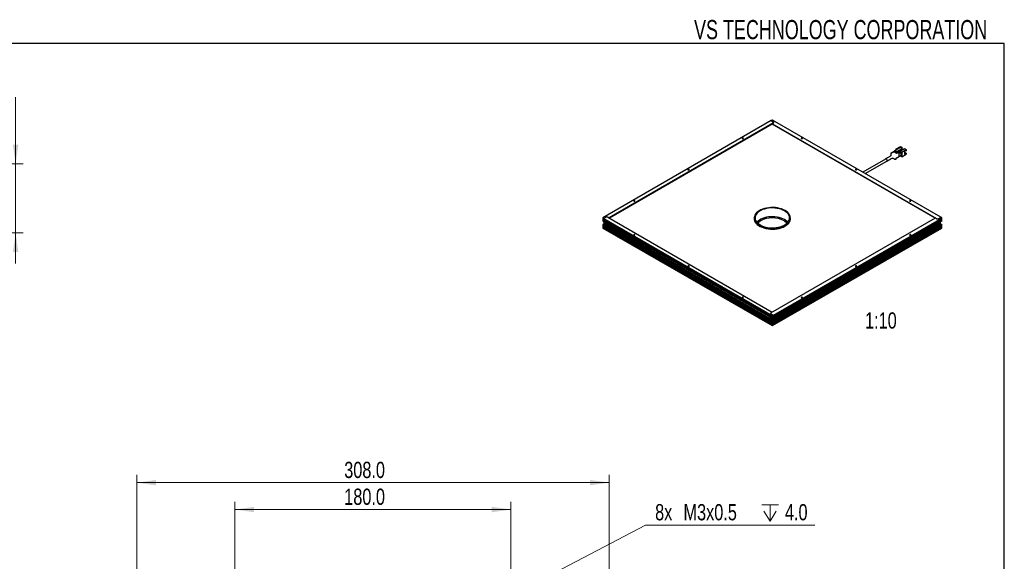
# Model space of a CAD drawing. Header units: millimetres. Extents: x 6 to 294, y 6 to 202.
# Tile 7 of 7: x 163 to 291, y 131 to 202. Entities that reach past the tile are written whole.
import ezdxf

# ---------------------------------------------------------------- set-up
doc = ezdxf.new("R2010")
doc.units = ezdxf.units.MM
doc.styles.add('SLDTEXTSTYLE0', font='TXT', dxfattribs={"width": 0.75})
doc.styles.add('SLDTEXTSTYLE2', font='TXT', dxfattribs={"width": 0.7})
doc.dimstyles.new('SLDDIMSTYLE0', dxfattribs={"dimtxt": 2.116667, "dimasz": 2.5, "dimexe": 0, "dimexo": 0.0625, "dimgap": 0.529167, "dimtad": 1, "dimdec": 1, "dimlfac": 5, "dimrnd": 1e-09, "dimzin": 4, "dimdsep": 46, "dimtxsty": 'SLDTEXTSTYLE0', "dimsah": 1, "dimcen": 0.09, "dimadec": 0, "dimazin": 1, "dimtfac": 1, "dimtdec": 1, "dimtofl": 0, "dimtmove": 0, "dimatfit": 3, "dimfxl": 1, "dimfrac": 2, "dimtolj": 1, "dimtzin": 12, "dimarcsym": 0})
doc.dimstyles.new('SLDDIMSTYLE4', dxfattribs={"dimtxt": 2.116667, "dimasz": 2.5, "dimexe": 0, "dimexo": 0.0625, "dimgap": 0.529167, "dimtad": 0, "dimtih": 1, "dimtoh": 1, "dimdec": 1, "dimlfac": 5, "dimrnd": 1e-09, "dimzin": 12, "dimdsep": 46, "dimtxsty": 'SLDTEXTSTYLE0', "dimblk1": 'NONE', "dimsah": 1, "dimcen": 0, "dimadec": 0, "dimazin": 3, "dimtfac": 1, "dimtdec": 1, "dimtmove": 0, "dimatfit": 3, "dimldrblk": 'NONE', "dimfxl": 1, "dimfrac": 2, "dimtolj": 1, "dimtzin": 12, "dimarcsym": 0})
doc.dimstyles.new('SLDDIMSTYLE6', dxfattribs={"dimtxt": 2.116667, "dimasz": 2.5, "dimexe": 0, "dimexo": 0.0625, "dimgap": 0.529167, "dimtad": 1, "dimdec": 1, "dimlfac": 0.5, "dimrnd": 1e-09, "dimzin": 12, "dimdsep": 46, "dimtxsty": 'SLDTEXTSTYLE0', "dimsah": 1, "dimcen": 0.09, "dimadec": 0, "dimazin": 3, "dimtfac": 1, "dimtdec": 1, "dimtmove": 0, "dimatfit": 0, "dimfxl": 1, "dimfrac": 2, "dimtolj": 1, "dimtzin": 12, "dimarcsym": 0})

# ---------------------------------------------------------------- blocks, each defined once
blk = doc.blocks.new('_D_6')
at = {"color": 7, "linetype": 'Continuous', "lineweight": 18}
for p, q in [((190.8, 128.84), (190.8, 139.22)), ((226.8, 128.84), (226.8, 139.22)), ((190.8, 138.22), (226.8, 138.22))]:
    blk.add_line(p, q, dxfattribs=at)
for points in [[(190.8, 138.22), (193.3, 137.87), (193.3, 138.57)], [(226.8, 138.22), (224.3, 138.57), (224.3, 137.87)]]:
    blk.add_solid(points, dxfattribs=at)
at = {"color": 7, "linetype": 'Continuous', "lineweight": 18, "insert": (205.05, 140.95), "char_height": 2.117, "attachment_point": 1, "style": 'SLDTEXTSTYLE0'}
blk.add_mtext('180.0', dxfattribs=at)
blk = doc.blocks.new('_D_8')
at = {"color": 7, "linetype": 'Continuous', "lineweight": 18}
for p, q in [((178, 116.04), (178, 142.73)), ((239.6, 116.04), (239.6, 142.73)), ((178, 141.73), (239.6, 141.73))]:
    blk.add_line(p, q, dxfattribs=at)
for points in [[(178, 141.73), (180.5, 141.38), (180.5, 142.08)], [(239.6, 141.73), (237.1, 142.08), (237.1, 141.38)]]:
    blk.add_solid(points, dxfattribs=at)
at = {"color": 7, "linetype": 'Continuous', "lineweight": 18, "insert": (205.05, 144.45), "char_height": 2.117, "attachment_point": 1, "style": 'SLDTEXTSTYLE0'}
blk.add_mtext('308.0', dxfattribs=at)
blk = doc.blocks.new('SW_SYMBOL_HOLE_DEPTH')
at = {"color": 0, "linetype": 'Continuous', "lineweight": 18}
for p, q in [((0, 875), (800, 875)), ((100, 555), (400, 75)), ((400, 875), (400, 75)), ((700, 555), (400, 75))]:
    blk.add_line(p, q, dxfattribs=at)
blk = doc.blocks.new('_D_10')
at = {"color": 7, "linetype": 'Continuous', "lineweight": 18}
for p, q in [((227.06, 127.15), (244.35, 136.2)), ((244.35, 136.2), (266.44, 136.2)), ((226.53, 126.87), (227.06, 127.15))]:
    blk.add_line(p, q, dxfattribs=at)
blk.add_solid([(227.06, 127.15), (229.44, 128), (229.11, 128.62)], dxfattribs=at)
at = {"color": 7, "linetype": 'Continuous', "lineweight": 18, "xscale": 0.0027037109, "yscale": 0.0027037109, "zscale": 0.0027037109}
blk.add_blockref('SW_SYMBOL_HOLE_DEPTH', (259.51, 136.49), dxfattribs=at)
at = {"color": 7, "linetype": 'Continuous', "lineweight": 18, "char_height": 2.117, "attachment_point": 1, "style": 'SLDTEXTSTYLE0'}
for s, insert in [('8x', (245.6, 138.93)), ('M3x0.5', (249.3, 138.93)), ('4.0', (262.53, 138.93))]:
    blk.add_mtext(s, dxfattribs=dict(at, insert=insert))
blk = doc.blocks.new('_NONE')
blk = doc.blocks.new('_D_14')
at = {"color": 7, "linetype": 'Continuous', "lineweight": 18}
for p, q in [((162.19, 183.32), (162.19, 192.04)), ((132.74, 183.32), (163.19, 183.32)), ((162.19, 183.32), (162.19, 174.32)), ((148.04, 174.32), (163.19, 174.32)), ((162.19, 174.32), (162.19, 170.32))]:
    blk.add_line(p, q, dxfattribs=at)
for points in [[(162.19, 183.32), (162.54, 185.82), (161.84, 185.82)], [(162.19, 174.32), (161.84, 171.82), (162.54, 171.82)]]:
    blk.add_solid(points, dxfattribs=at)
at = {"color": 7, "linetype": 'Continuous', "lineweight": 18, "insert": (159.46, 188.14), "char_height": 2.117, "attachment_point": 1, "rotation": 90, "style": 'SLDTEXTSTYLE0'}
blk.add_mtext('4.5', dxfattribs=at)

msp = doc.modelspace()

# ---------------------------------------------------------------- linework, layer by layer
at = {"color": 7, "linetype": 'Continuous', "lineweight": 25}
for p, q in [((291.144, 199.039), (5.901, 199.039)), ((291.144, 6.453), (291.144, 199.039)), ((260.741, 188.973), (238.786, 176.299)), ((260.847, 189.034), (260.741, 188.973)), ((260.741, 188.973), (261.06, 188.79)), ((260.918, 189.034), (260.847, 189.034)), ((282.874, 176.36), (260.918, 189.034)), ((261.06, 188.667), (239.599, 176.278)), ((260.883, 188.5), (239.655, 176.245)), ((260.883, 188.565), (261.06, 188.667)), ((282.343, 176.176), (260.883, 188.565)), ((260.883, 188.5), (260.883, 188.565)), ((282.11, 176.245), (260.883, 188.5)), ((276.397, 184.724), (276.807, 184.961)), ((276.807, 185.059), (276.864, 185.091)), ((276.807, 185.059), (277.09, 184.895)), ((276.807, 185.059), (276.807, 184.895)), ((276.864, 185.091), (277.147, 184.928)), ((277.599, 185.451), (276.92, 185.059)), ((277.03, 185.289), (277.596, 185.616)), ((277.03, 185.122), (277.03, 185.289)), ((277.03, 185.289), (277.175, 185.206)), ((277.132, 184.936), (277.811, 185.328)), ((277.147, 184.904), (277.811, 185.287)), ((277.847, 185.267), (277.147, 184.863)), ((277.507, 185.014), (277.847, 185.21)), ((277.507, 184.875), (277.507, 185.014)), ((277.507, 184.997), (277.543, 184.977)), ((277.513, 184.994), (277.68, 185.091)), ((277.543, 184.993), (278.108, 185.32)), ((277.543, 184.993), (277.772, 184.861)), ((277.543, 184.993), (277.543, 184.895)), ((277.596, 185.616), (277.825, 185.483)), ((277.811, 185.328), (277.599, 185.451)), ((277.649, 185.079), (277.634, 185.087)), ((277.649, 185.079), (277.691, 185.104)), ((277.649, 185.095), (277.649, 185.079)), ((277.675, 185.094), (277.68, 185.091)), ((277.68, 185.073), (277.68, 185.091)), ((277.825, 185.483), (277.684, 185.402)), ((277.691, 185.104), (277.705, 185.128)), ((277.769, 185.353), (277.825, 185.385)), ((277.772, 184.861), (278.338, 185.187)), ((277.811, 185.287), (277.811, 185.328)), ((277.847, 185.267), (277.811, 185.287)), ((277.825, 185.385), (277.825, 185.483)), ((277.847, 185.21), (277.847, 185.267)), ((278.108, 185.32), (278.338, 185.187)), ((278.338, 185.05), (278.14, 184.936)), ((278.14, 184.936), (278.14, 184.597)), ((278.338, 185.187), (278.338, 185.05)), ((275.661, 183.962), (272.683, 182.243)), ((272.983, 182.07), (275.811, 183.702)), ((276.807, 184.895), (277.09, 184.732)), ((277.033, 184.071), (277.684, 184.446)), ((277.033, 183.989), (277.033, 184.071)), ((277.147, 184.928), (277.09, 184.895)), ((277.09, 184.732), (277.422, 184.924)), ((277.09, 184.895), (277.09, 184.732)), ((277.147, 184.863), (277.147, 184.928)), ((277.412, 184.697), (277.221, 184.808)), ((277.338, 184.875), (277.422, 184.826)), ((277.338, 184.875), (277.338, 184.875)), ((277.422, 184.924), (277.422, 184.826)), ((277.422, 184.826), (277.507, 184.875)), ((277.684, 184.814), (277.437, 184.671)), ((277.447, 184.318), (277.447, 184.636)), ((277.543, 184.895), (277.684, 184.814)), ((277.772, 184.248), (277.557, 184.373)), ((277.684, 184.446), (277.684, 184.814)), ((277.772, 184.861), (277.772, 184.248)), ((277.772, 184.248), (278.338, 184.575)), ((278.14, 184.787), (278.22, 184.741)), ((278.253, 184.761), (278.14, 184.695)), ((278.14, 184.597), (278.338, 184.712)), ((278.338, 184.712), (278.253, 184.761)), ((278.338, 184.712), (278.338, 184.575)), ((238.786, 176.299), (238.786, 176.258)), ((238.786, 176.258), (238.892, 176.196)), ((238.786, 176.258), (238.786, 176.135)), ((238.786, 176.135), (238.786, 175.972)), ((238.786, 175.972), (238.786, 175.849)), ((238.892, 176.196), (239.21, 176.38)), ((238.892, 176.196), (260.847, 163.522)), ((238.892, 176.115), (238.892, 176.196)), ((238.892, 175.788), (238.892, 176.196)), ((260.659, 163.549), (238.892, 176.115)), ((238.892, 176.033), (260.612, 163.494)), ((238.892, 175.952), (238.892, 176.033)), ((260.612, 163.413), (238.892, 175.952)), ((239.422, 176.38), (260.883, 163.991)), ((239.599, 176.278), (239.422, 176.38)), ((258.533, 176.278), (258.533, 175.985)), ((260.706, 163.889), (282.167, 176.278)), ((261.024, 163.583), (282.98, 176.258)), ((282.791, 176.067), (261.024, 163.501)), ((261.024, 163.42), (282.744, 175.958)), ((263.233, 175.985), (263.233, 176.278)), ((263.249, 176.063), (263.233, 176.142)), ((282.167, 176.278), (282.343, 176.176)), ((282.556, 176.176), (282.874, 176.36)), ((282.743, 175.952), (282.754, 175.946)), ((282.754, 175.98), (282.754, 175.939)), ((282.853, 176.005), (282.803, 175.976)), ((282.803, 175.976), (282.803, 175.927)), ((282.803, 175.927), (282.853, 175.956)), ((282.824, 176.103), (282.812, 176.094)), ((282.86, 176.123), (282.824, 176.103)), ((282.836, 175.995), (282.853, 175.956)), ((282.854, 176.119), (282.843, 176.126)), ((282.844, 175.977), (282.844, 176)), ((282.895, 176.086), (282.853, 176.062)), ((282.853, 176.062), (282.853, 176.005)), ((282.853, 176.023), (282.895, 176.029)), ((282.853, 176.015), (282.872, 176.026)), ((282.853, 176.005), (282.895, 175.98)), ((282.853, 175.956), (282.853, 175.898)), ((282.853, 175.947), (282.895, 175.923)), ((282.98, 176.299), (282.874, 176.36)), ((282.895, 176.029), (282.895, 176.086)), ((282.945, 176.058), (282.895, 176.029)), ((282.895, 175.98), (282.945, 176.009)), ((282.895, 175.923), (282.895, 175.98)), ((282.902, 176.033), (282.945, 176.009)), ((282.949, 176.122), (282.935, 176.13)), ((282.945, 176.009), (282.945, 176.058)), ((282.947, 176.117), (282.98, 176.11)), ((282.98, 176.176), (282.956, 176.162)), ((282.98, 176.258), (282.98, 176.299)), ((282.98, 176.176), (282.98, 176.258)), ((282.98, 176.11), (282.98, 176.176)), ((282.98, 175.931), (282.98, 176.013)), ((238.892, 175.788), (238.786, 175.849)), ((239.033, 175.543), (238.786, 175.4)), ((238.786, 175.4), (238.786, 175.36)), ((238.892, 175.298), (238.786, 175.36)), ((238.786, 175.36), (238.786, 175.237)), ((238.786, 175.237), (238.786, 175.115)), ((238.786, 175.115), (260.847, 162.379)), ((238.786, 175.115), (238.786, 174.951)), ((238.786, 175.115), (238.892, 175.053)), ((238.786, 174.951), (260.847, 162.215)), ((238.892, 175.678), (238.892, 175.87)), ((238.892, 175.87), (260.659, 163.304)), ((238.892, 175.678), (260.529, 163.187)), ((238.962, 175.449), (238.892, 175.409)), ((238.892, 175.217), (238.892, 175.409)), ((238.892, 175.409), (260.529, 162.917)), ((238.892, 175.053), (238.892, 175.298)), ((260.847, 162.542), (238.892, 175.217)), ((238.892, 175.135), (260.847, 162.46)), ((238.892, 175.119), (238.892, 175.135)), ((238.892, 175.119), (238.948, 175.021)), ((238.92, 175.07), (238.892, 175.053)), ((238.948, 175.021), (260.847, 162.379)), ((238.962, 175.449), (260.6, 162.958)), ((239.051, 175.398), (239.175, 175.47)), ((239.135, 175.528), (239.14, 175.535)), ((239.143, 175.533), (239.135, 175.528)), ((239.175, 175.505), (239.135, 175.528)), ((239.175, 175.515), (239.175, 175.47)), ((239.175, 175.47), (260.662, 163.065)), ((260.741, 162.856), (282.308, 175.306)), ((260.918, 162.379), (282.98, 175.115)), ((260.918, 162.215), (282.98, 174.951)), ((260.954, 162.836), (282.591, 175.327)), ((282.744, 175.877), (261.024, 163.338)), ((261.024, 163.256), (282.791, 175.822)), ((261.024, 163.064), (282.662, 175.556)), ((261.024, 162.795), (282.662, 175.286)), ((282.98, 175.278), (261.024, 162.603)), ((261.024, 162.521), (282.98, 175.196)), ((261.081, 162.472), (282.98, 175.115)), ((282.308, 175.306), (282.308, 175.351)), ((282.308, 175.306), (282.343, 175.286)), ((282.556, 175.388), (282.556, 175.494)), ((282.591, 175.409), (282.556, 175.429)), ((282.556, 175.388), (282.591, 175.409)), ((282.591, 175.409), (282.591, 175.327)), ((282.662, 175.286), (282.591, 175.327)), ((282.803, 175.429), (282.609, 175.317)), ((282.616, 175.313), (282.874, 175.462)), ((282.803, 175.429), (282.623, 175.533)), ((282.662, 175.584), (282.662, 175.556)), ((282.662, 175.286), (282.662, 175.257)), ((282.803, 175.531), (282.665, 175.611)), ((282.874, 175.572), (282.696, 175.674)), ((282.98, 175.849), (282.732, 175.707)), ((282.732, 175.217), (282.98, 175.36)), ((282.785, 175.871), (282.799, 175.862)), ((282.803, 175.531), (282.874, 175.572)), ((282.803, 175.531), (282.803, 175.429)), ((282.853, 175.898), (282.895, 175.923)), ((282.874, 175.462), (282.874, 175.572)), ((282.874, 175.462), (282.98, 175.4)), ((282.926, 175.917), (282.956, 175.917)), ((282.956, 175.917), (282.98, 175.931)), ((282.98, 175.849), (282.98, 175.931)), ((282.98, 175.36), (282.98, 175.4)), ((282.98, 175.278), (282.98, 175.36)), ((282.98, 175.196), (282.98, 175.278)), ((282.98, 175.115), (282.98, 175.196)), ((282.98, 174.951), (282.98, 175.115)), ((260.6, 163.256), (260.529, 163.216)), ((260.6, 163.228), (260.529, 163.187)), ((260.529, 163.216), (260.529, 163.187)), ((260.579, 163.215), (260.662, 163.167)), ((260.847, 163.113), (260.6, 163.256)), ((260.6, 163.228), (260.6, 163.256)), ((260.6, 163.244), (260.662, 163.208)), ((260.662, 163.22), (260.662, 162.938)), ((260.681, 163.517), (260.666, 163.509)), ((260.72, 163.416), (260.671, 163.444)), ((260.671, 163.444), (260.671, 163.395)), ((260.713, 163.42), (260.671, 163.395)), ((260.671, 163.395), (260.72, 163.367)), ((260.883, 163.991), (260.706, 163.889)), ((260.706, 163.767), (261.024, 163.583)), ((260.706, 162.979), (260.706, 163.195)), ((260.706, 162.979), (260.954, 163.122)), ((260.763, 163.448), (260.72, 163.473)), ((260.72, 163.473), (260.72, 163.416)), ((260.763, 163.41), (260.72, 163.416)), ((260.763, 163.391), (260.72, 163.367)), ((260.72, 163.367), (260.72, 163.309)), ((260.763, 163.334), (260.72, 163.309)), ((260.72, 163.309), (260.763, 163.285)), ((260.743, 163.413), (260.763, 163.401)), ((260.791, 163.489), (260.756, 163.509)), ((260.772, 163.512), (260.762, 163.506)), ((260.763, 163.391), (260.763, 163.448)), ((260.812, 163.363), (260.763, 163.391)), ((260.779, 163.382), (260.763, 163.342)), ((260.763, 163.285), (260.763, 163.342)), ((260.763, 163.342), (260.812, 163.314)), ((260.771, 163.386), (260.771, 163.363)), ((260.804, 163.48), (260.791, 163.489)), ((260.812, 163.314), (260.812, 163.363)), ((260.816, 163.249), (260.831, 163.257)), ((260.847, 163.44), (260.824, 163.454)), ((260.824, 163.209), (260.847, 163.195)), ((260.847, 163.522), (260.918, 163.522)), ((260.847, 163.44), (260.847, 163.522)), ((260.847, 163.113), (260.847, 163.195)), ((260.918, 163.113), (260.847, 163.113)), ((260.861, 163.312), (260.866, 163.319)), ((260.918, 163.522), (261.024, 163.583)), ((260.918, 163.522), (260.918, 163.399)), ((260.918, 163.399), (260.918, 163.236)), ((260.918, 163.236), (260.918, 163.113)), ((261.024, 163.175), (260.918, 163.113)), ((260.954, 163.134), (260.954, 163.105)), ((261.024, 163.064), (260.954, 163.105)), ((261.024, 163.175), (261.024, 163.583)), ((261.024, 163.501), (261.024, 163.583)), ((261.024, 163.338), (261.024, 163.42)), ((261.024, 163.064), (261.024, 163.256)), ((260.529, 162.917), (260.6, 162.958)), ((260.6, 162.93), (260.529, 162.889)), ((260.529, 162.917), (260.529, 162.889)), ((260.6, 162.93), (260.6, 162.958)), ((260.741, 162.848), (260.6, 162.766)), ((260.6, 162.766), (260.847, 162.624)), ((260.711, 162.874), (260.64, 162.833)), ((260.706, 162.979), (260.741, 162.958)), ((260.706, 162.877), (260.711, 162.874)), ((260.741, 162.958), (260.975, 163.093)), ((260.741, 162.958), (260.741, 162.856)), ((260.954, 162.734), (260.741, 162.856)), ((260.741, 162.848), (261.024, 162.685)), ((260.847, 162.542), (260.847, 162.624)), ((260.847, 162.624), (260.918, 162.624)), ((260.847, 162.379), (260.847, 162.46)), ((260.847, 162.215), (260.847, 162.379)), ((260.847, 162.379), (260.918, 162.379)), ((260.918, 162.215), (260.847, 162.215)), ((261.024, 162.685), (260.918, 162.624)), ((260.918, 162.624), (260.918, 162.501)), ((260.918, 162.501), (260.918, 162.379)), ((260.918, 162.379), (261.024, 162.44)), ((260.918, 162.379), (260.918, 162.215)), ((260.954, 162.836), (260.954, 162.734)), ((260.954, 162.836), (261.024, 162.795)), ((261.024, 162.603), (261.024, 162.795)), ((261.024, 162.44), (261.024, 162.685)), ((261.024, 162.505), (261.024, 162.521)), ((261.024, 162.505), (261.081, 162.472)), ((261.081, 162.472), (261.024, 162.505))]:
    msp.add_line(p, q, dxfattribs=at)
at = {"color": 8, "linetype": 'Continuous', "lineweight": 25}
for p, q in [((239.168, 175.466), (239.033, 175.543)), ((282.343, 175.286), (282.343, 175.372)), ((282.556, 175.306), (282.556, 175.388)), ((282.662, 175.257), (282.732, 175.217)), ((260.706, 162.877), (260.706, 162.979))]:
    msp.add_line(p, q, dxfattribs=at)
at = {"color": 7, "linetype": 'Continuous', "lineweight": 25, "flags": 128}
for points in [[(256.972, 186.634), (256.998, 186.624), (257.029, 186.621), (257.06, 186.624), (257.086, 186.634), (257.103, 186.649), (257.109, 186.667), (257.103, 186.685), (257.086, 186.7), (257.06, 186.71), (257.029, 186.713), (256.998, 186.71), (256.972, 186.7), (256.955, 186.685), (256.949, 186.667), (256.955, 186.649), (256.972, 186.634)], [(264.68, 186.7), (264.663, 186.685), (264.657, 186.667), (264.663, 186.649), (264.68, 186.634), (264.706, 186.624), (264.737, 186.621), (264.767, 186.624), (264.793, 186.634), (264.81, 186.649), (264.817, 186.667), (264.81, 186.685), (264.793, 186.7), (264.767, 186.71), (264.737, 186.713), (264.706, 186.71), (264.68, 186.7)], [(275.856, 183.763), (275.847, 183.821), (275.821, 183.881), (275.782, 183.934), (275.736, 183.971), (275.69, 183.987), (275.651, 183.979), (275.625, 183.949), (275.623, 183.94)], [(275.773, 183.68), (275.782, 183.677), (275.821, 183.685), (275.847, 183.715), (275.856, 183.763)], [(277.412, 184.297), (277.425, 184.293), (277.437, 184.295), (277.444, 184.304), (277.447, 184.318)], [(249.901, 182.552), (249.927, 182.542), (249.958, 182.539), (249.989, 182.542), (250.015, 182.552), (250.032, 182.567), (250.038, 182.585), (250.032, 182.603), (250.015, 182.618), (249.989, 182.628), (249.958, 182.631), (249.927, 182.628), (249.901, 182.618), (249.884, 182.603), (249.878, 182.585), (249.884, 182.567), (249.901, 182.552)], [(271.751, 182.618), (271.734, 182.603), (271.728, 182.585), (271.734, 182.567), (271.751, 182.552), (271.777, 182.542), (271.808, 182.539), (271.838, 182.542), (271.864, 182.552), (271.882, 182.567), (271.888, 182.585), (271.882, 182.603), (271.864, 182.618), (271.838, 182.628), (271.808, 182.631), (271.777, 182.628), (271.751, 182.618)], [(242.83, 178.47), (242.856, 178.46), (242.887, 178.457), (242.918, 178.46), (242.943, 178.47), (242.961, 178.485), (242.967, 178.503), (242.961, 178.521), (242.943, 178.535), (242.918, 178.545), (242.887, 178.549), (242.856, 178.545), (242.83, 178.535), (242.813, 178.521), (242.807, 178.503), (242.813, 178.485), (242.83, 178.47)], [(278.822, 178.535), (278.805, 178.521), (278.799, 178.503), (278.805, 178.485), (278.822, 178.47), (278.848, 178.46), (278.879, 178.457), (278.909, 178.46), (278.935, 178.47), (278.953, 178.485), (278.959, 178.503), (278.953, 178.521), (278.935, 178.535), (278.909, 178.545), (278.879, 178.549), (278.848, 178.545), (278.822, 178.535)], [(262.544, 177.237), (262.328, 177.348), (262.089, 177.442), (261.832, 177.519), (261.561, 177.577), (261.279, 177.615), (260.991, 177.633), (260.702, 177.631), (260.415, 177.608), (260.136, 177.564), (259.868, 177.502), (259.615, 177.42), (259.382, 177.322), (259.171, 177.207), (258.986, 177.079), (258.83, 176.938), (258.705, 176.788), (258.613, 176.629), (258.555, 176.466), (258.533, 176.299), (258.546, 176.132), (258.595, 175.968), (258.679, 175.808), (258.796, 175.655), (258.944, 175.511), (259.122, 175.38), (259.327, 175.262), (259.555, 175.159), (259.803, 175.073), (260.068, 175.006), (260.345, 174.958), (260.63, 174.929), (260.919, 174.922), (261.207, 174.935), (261.491, 174.968), (261.765, 175.021), (262.026, 175.093), (262.27, 175.183), (262.493, 175.29), (262.691, 175.411), (262.862, 175.546), (263.002, 175.692), (263.111, 175.847), (263.186, 176.008), (263.226, 176.174), (263.23, 176.341), (263.199, 176.507), (263.133, 176.669), (263.033, 176.826), (262.9, 176.974), (262.736, 177.112), (262.544, 177.237)], [(262.474, 177.197), (262.262, 177.304), (262.028, 177.396), (261.776, 177.47), (261.511, 177.525), (261.235, 177.561), (260.953, 177.576), (260.671, 177.571), (260.392, 177.546), (260.121, 177.5), (259.861, 177.435), (259.618, 177.352), (259.395, 177.252), (259.195, 177.137), (259.022, 177.008), (258.878, 176.868), (258.766, 176.718), (258.687, 176.561), (258.643, 176.4), (258.634, 176.237), (258.66, 176.075), (258.722, 175.916), (258.818, 175.762), (258.946, 175.617), (259.105, 175.482), (259.292, 175.36), (259.504, 175.252), (259.737, 175.16), (259.989, 175.086), (260.255, 175.031), (260.531, 174.995), (260.812, 174.98), (261.095, 174.985), (261.374, 175.011), (261.645, 175.056), (261.904, 175.121), (262.147, 175.204), (262.371, 175.304), (262.571, 175.419), (262.744, 175.548), (262.888, 175.688), (263, 175.838), (263.079, 175.995), (263.123, 176.156), (263.132, 176.319), (263.105, 176.481), (263.043, 176.64), (262.948, 176.794), (262.819, 176.939), (262.661, 177.074), (262.474, 177.197)], [(258.549, 176.439), (258.531, 176.373), (258.508, 176.205), (258.522, 176.036), (258.571, 175.869), (258.655, 175.708), (258.773, 175.553), (258.923, 175.409), (259.103, 175.275), (259.31, 175.156), (259.541, 175.052), (259.792, 174.966), (260.059, 174.897), (260.339, 174.849), (260.627, 174.82), (260.919, 174.813), (261.211, 174.825), (261.497, 174.859), (261.775, 174.913), (262.038, 174.986), (262.285, 175.077), (262.51, 175.185), (262.71, 175.308), (262.883, 175.444), (263.025, 175.591), (263.135, 175.748), (263.21, 175.911), (263.251, 176.078), (263.255, 176.247), (263.224, 176.415), (263.216, 176.439)], [(258.534, 176.33), (258.531, 176.314), (258.508, 176.154)], [(258.534, 176.33), (258.531, 176.314), (258.508, 176.154)], [(258.533, 176.307), (258.531, 176.296), (258.509, 176.145)], [(258.533, 176.307), (258.531, 176.296), (258.509, 176.145)], [(258.533, 176.142), (258.531, 176.133), (258.517, 176.063)], [(262.474, 176.053), (262.262, 176.161), (262.028, 176.253), (261.776, 176.327), (261.511, 176.382), (261.235, 176.418), (260.953, 176.433), (260.671, 176.428), (260.392, 176.403), (260.121, 176.357), (259.861, 176.292), (259.618, 176.209), (259.395, 176.109), (259.195, 175.994), (259.022, 175.865), (258.878, 175.725), (258.862, 175.707)], [(262.474, 176.053), (262.262, 176.161), (262.028, 176.253), (261.776, 176.327), (261.511, 176.382), (261.235, 176.418), (260.953, 176.433), (260.671, 176.428), (260.392, 176.403), (260.121, 176.357), (259.861, 176.292), (259.618, 176.209), (259.395, 176.109), (259.195, 175.994), (259.022, 175.865), (258.878, 175.725), (258.862, 175.707)], [(263.258, 176.163), (263.255, 176.206), (263.229, 176.356)], [(263.258, 176.163), (263.255, 176.206), (263.229, 176.356)], [(263.257, 176.154), (263.255, 176.188), (263.231, 176.33)], [(263.257, 176.154), (263.255, 176.188), (263.231, 176.33)], [(263.257, 176.145), (263.255, 176.17), (263.232, 176.307)], [(263.257, 176.145), (263.255, 176.17), (263.233, 176.303)], [(282.742, 175.948), (282.746, 175.938), (282.754, 175.925)], [(282.935, 176.13), (282.9, 176.137), (282.86, 176.123), (282.819, 176.09), (282.785, 176.044), (282.762, 175.991), (282.754, 175.939), (282.762, 175.897), (282.785, 175.871), (282.785, 175.871)], [(282.98, 176.054), (282.972, 176.096), (282.949, 176.122), (282.914, 176.129), (282.874, 176.115), (282.833, 176.082), (282.799, 176.036), (282.776, 175.983), (282.768, 175.931), (282.776, 175.889), (282.799, 175.862), (282.833, 175.856), (282.874, 175.87), (282.914, 175.903), (282.949, 175.949), (282.972, 176.002), (282.98, 176.054)], [(282.872, 176.129), (282.857, 176.13), (282.846, 176.128)], [(258.938, 175.625), (259.067, 175.739), (259.249, 175.865)], [(262.517, 175.865), (262.699, 175.739), (262.828, 175.625)], [(241.51, 173.979), (241.513, 173.978), (241.543, 173.974), (241.574, 173.978), (241.6, 173.988), (241.617, 174.003), (241.623, 174.021), (241.617, 174.038), (241.6, 174.053), (241.574, 174.063), (241.543, 174.067), (241.513, 174.063), (241.487, 174.053), (241.47, 174.038), (241.463, 174.021), (241.47, 174.003), (241.471, 174.001)], [(242.943, 174.021), (242.961, 174.036), (242.967, 174.053), (242.961, 174.071), (242.943, 174.086), (242.918, 174.096), (242.887, 174.1), (242.856, 174.096), (242.83, 174.086), (242.813, 174.071), (242.807, 174.053), (242.813, 174.036), (242.83, 174.021), (242.856, 174.011), (242.887, 174.007), (242.918, 174.011), (242.943, 174.021)], [(278.935, 174.086), (278.909, 174.096), (278.879, 174.1), (278.848, 174.096), (278.822, 174.086), (278.805, 174.071), (278.799, 174.053), (278.805, 174.036), (278.822, 174.021), (278.848, 174.011), (278.879, 174.007), (278.909, 174.011), (278.935, 174.021), (278.953, 174.036), (278.959, 174.053), (278.953, 174.071), (278.935, 174.086)], [(280.295, 174.001), (280.296, 174.003), (280.302, 174.021), (280.296, 174.038), (280.279, 174.053), (280.253, 174.063), (280.222, 174.067), (280.192, 174.063), (280.166, 174.053), (280.148, 174.038), (280.142, 174.021), (280.148, 174.003), (280.166, 173.988), (280.192, 173.978), (280.222, 173.974), (280.253, 173.978), (280.255, 173.979)], [(243.698, 172.715), (243.718, 172.725), (243.745, 172.748), (243.754, 172.776), (243.745, 172.803), (243.718, 172.827), (243.677, 172.842), (243.629, 172.848), (243.582, 172.842), (243.541, 172.827), (243.525, 172.815)], [(278.24, 172.815), (278.225, 172.827), (278.184, 172.842), (278.136, 172.848), (278.088, 172.842), (278.048, 172.827), (278.021, 172.803), (278.011, 172.776), (278.021, 172.748), (278.048, 172.725), (278.067, 172.715)], [(245.753, 171.529), (245.755, 171.529), (245.786, 171.525), (245.817, 171.529), (245.843, 171.539), (245.86, 171.554), (245.866, 171.571), (245.86, 171.589), (245.843, 171.604), (245.817, 171.614), (245.786, 171.618), (245.755, 171.614), (245.729, 171.604), (245.712, 171.589), (245.706, 171.571), (245.712, 171.554), (245.713, 171.552)], [(276.052, 171.552), (276.053, 171.554), (276.06, 171.571), (276.053, 171.589), (276.036, 171.604), (276.01, 171.614), (275.98, 171.618), (275.949, 171.614), (275.923, 171.604), (275.906, 171.589), (275.9, 171.571), (275.906, 171.554), (275.923, 171.539), (275.949, 171.529), (275.98, 171.525), (276.01, 171.529), (276.013, 171.529)], [(250.015, 169.939), (250.032, 169.954), (250.038, 169.971), (250.032, 169.989), (250.015, 170.004), (249.989, 170.014), (249.958, 170.018), (249.927, 170.014), (249.901, 170.004), (249.884, 169.989), (249.878, 169.971), (249.884, 169.954), (249.901, 169.939), (249.927, 169.929), (249.958, 169.925), (249.989, 169.929), (250.015, 169.939)], [(271.864, 170.004), (271.838, 170.014), (271.808, 170.018), (271.777, 170.014), (271.751, 170.004), (271.734, 169.989), (271.728, 169.971), (271.734, 169.954), (271.751, 169.939), (271.777, 169.929), (271.808, 169.925), (271.838, 169.929), (271.864, 169.939), (271.882, 169.954), (271.888, 169.971), (271.882, 169.989), (271.864, 170.004)], [(249.995, 169.08), (249.998, 169.079), (250.029, 169.076), (250.059, 169.079), (250.085, 169.089), (250.103, 169.104), (250.109, 169.122), (250.103, 169.14), (250.085, 169.155), (250.059, 169.165), (250.029, 169.168), (249.998, 169.165), (249.972, 169.155), (249.955, 169.14), (249.949, 169.122), (249.955, 169.104), (249.956, 169.103)], [(271.81, 169.103), (271.811, 169.104), (271.817, 169.122), (271.811, 169.14), (271.793, 169.155), (271.767, 169.165), (271.737, 169.168), (271.706, 169.165), (271.68, 169.155), (271.663, 169.14), (271.657, 169.122), (271.663, 169.104), (271.68, 169.089), (271.706, 169.079), (271.737, 169.076), (271.767, 169.079), (271.77, 169.08)], [(254.238, 166.631), (254.241, 166.63), (254.271, 166.627), (254.302, 166.63), (254.328, 166.64), (254.345, 166.655), (254.351, 166.673), (254.345, 166.691), (254.328, 166.706), (254.302, 166.716), (254.271, 166.719), (254.241, 166.716), (254.215, 166.706), (254.197, 166.691), (254.191, 166.673), (254.197, 166.655), (254.199, 166.654)], [(257.086, 165.857), (257.103, 165.872), (257.109, 165.889), (257.103, 165.907), (257.086, 165.922), (257.06, 165.932), (257.029, 165.936), (256.998, 165.932), (256.972, 165.922), (256.955, 165.907), (256.949, 165.889), (256.955, 165.872), (256.972, 165.857), (256.998, 165.847), (257.029, 165.843), (257.06, 165.847), (257.086, 165.857)], [(264.793, 165.922), (264.767, 165.932), (264.737, 165.936), (264.706, 165.932), (264.68, 165.922), (264.663, 165.907), (264.657, 165.889), (264.663, 165.872), (264.68, 165.857), (264.706, 165.847), (264.737, 165.843), (264.767, 165.847), (264.793, 165.857), (264.81, 165.872), (264.817, 165.889), (264.81, 165.907), (264.793, 165.922)], [(267.567, 166.654), (267.568, 166.655), (267.574, 166.673), (267.568, 166.691), (267.551, 166.706), (267.525, 166.716), (267.494, 166.719), (267.464, 166.716), (267.438, 166.706), (267.42, 166.691), (267.414, 166.673), (267.42, 166.655), (267.438, 166.64), (267.464, 166.63), (267.494, 166.627), (267.525, 166.63), (267.528, 166.631)], [(256.426, 165.368), (256.446, 165.377), (256.473, 165.4), (256.482, 165.428), (256.473, 165.456), (256.446, 165.479), (256.405, 165.495), (256.357, 165.5), (256.309, 165.495), (256.269, 165.479), (256.253, 165.468)], [(265.513, 165.468), (265.497, 165.479), (265.456, 165.495), (265.408, 165.5), (265.36, 165.495), (265.32, 165.479), (265.293, 165.456), (265.283, 165.428), (265.293, 165.4), (265.32, 165.377), (265.339, 165.368)], [(258.481, 164.182), (258.483, 164.181), (258.514, 164.178), (258.545, 164.181), (258.571, 164.191), (258.588, 164.206), (258.594, 164.224), (258.588, 164.241), (258.571, 164.256), (258.545, 164.266), (258.514, 164.27), (258.483, 164.266), (258.457, 164.256), (258.44, 164.241), (258.434, 164.224), (258.44, 164.206), (258.441, 164.204)], [(260.847, 163.318), (260.839, 163.369), (260.816, 163.422), (260.782, 163.469), (260.741, 163.501), (260.701, 163.515), (260.666, 163.509), (260.643, 163.482), (260.635, 163.44), (260.643, 163.389), (260.666, 163.336), (260.701, 163.289), (260.741, 163.256), (260.782, 163.242), (260.816, 163.249), (260.839, 163.275), (260.847, 163.318)], [(260.862, 163.326), (260.854, 163.377), (260.831, 163.43), (260.796, 163.477), (260.756, 163.509), (260.715, 163.524), (260.681, 163.517)], [(260.769, 163.515), (260.758, 163.517), (260.743, 163.516)], [(260.831, 163.257), (260.831, 163.257), (260.854, 163.284), (260.862, 163.326)], [(263.324, 164.204), (263.326, 164.206), (263.332, 164.224), (263.326, 164.241), (263.308, 164.256), (263.282, 164.266), (263.252, 164.27), (263.221, 164.266), (263.195, 164.256), (263.178, 164.241), (263.172, 164.224), (263.178, 164.206), (263.195, 164.191), (263.221, 164.181), (263.252, 164.178), (263.282, 164.181), (263.285, 164.182)]]:
    msp.add_lwpolyline(points, dxfattribs=at)
at = {"color": 7, "linetype": 'Continuous', "lineweight": 25}
for centre, radius, start, end in [((261.036, 188.728), 0.0655, 290.78343, 69.21657), ((277.37, 184.633), 0.0768, 2.60545, 57.39453), ((238.852, 176.097), 0.075, 301.87323, 358.13256), ((239.316, 176.175), 0.231, 62.60968, 117.39032), ((259.319, 176.141), 0.811, 164.66676, 178.4565), ((260.883, 172.79), 3.486, 63.6587, 116.3413), ((261.696, 174.651), 1.604, 41.16342, 60.9788), ((282.45, 176.381), 0.231, 242.60968, 297.39032), ((282.917, 175.918), 0.178, 166.70901, 193.29099), ((282.907, 175.973), 0.154, 144.54013, 177.24145), ((282.945, 175.992), 0.17, 86.04149, 153.95313), ((238.852, 175.934), 0.075, 301.87336, 358.13243), ((238.852, 175.199), 0.075, 301.87333, 358.13248), ((238.965, 175.656), 0.132, 301.24347, 322.36877), ((282.449, 175.49), 0.23, 242.64955, 277.59384), ((282.705, 175.25), 0.0437, 170.7856, 309.20384), ((282.815, 175.577), 0.154, 122.60521, 177.39473), ((282.803, 175.992), 0.17, 266.04145, 333.95318), ((241.543, 173.84), 0.137, 82.14848, 97.85152), ((280.222, 173.84), 0.137, 82.15414, 97.84586), ((245.786, 171.391), 0.137, 82.15032, 97.84875), ((275.98, 171.391), 0.137, 82.15383, 97.8471), ((250.029, 168.942), 0.137, 82.15166, 97.84764), ((271.737, 168.942), 0.137, 82.15373, 97.84697), ((254.271, 166.493), 0.137, 82.15032, 97.84875), ((267.494, 166.493), 0.137, 82.15383, 97.8471), ((258.514, 164.043), 0.137, 82.15032, 97.84875), ((260.572, 163.223), 0.0437, 50.79618, 189.21439), ((260.785, 163.454), 0.178, 166.70901, 193.29099), ((260.671, 163.379), 0.17, 26.04682, 93.95855), ((260.812, 163.379), 0.17, 206.04687, 273.95851), ((260.729, 163.828), 0.0655, 110.78343, 249.21657), ((260.708, 163.359), 0.154, 2.75855, 35.45987), ((263.252, 164.043), 0.137, 82.15301, 97.84792), ((260.683, 162.896), 0.154, 182.60526, 237.3948), ((260.755, 162.937), 0.155, 182.76844, 222.14093), ((260.737, 162.945), 0.0754, 185.69397, 245.62673), ((260.806, 162.956), 0.126, 220.66434, 239.12683)]:
    msp.add_arc(centre, radius, start, end, dxfattribs=at)
for centre, start_param, end_param in [((260.847, 163.399), 0, 1.5707963), ((260.847, 163.236), 4.712389, 6.2831853), ((260.847, 163.399), 5.0366487, 6.2831853), ((260.847, 163.236), 0, 1.2465366), ((260.847, 162.501), 0, 1.5707963), ((260.847, 162.501), 4.712389, 6.2831853)]:
    msp.add_ellipse(centre, major_axis=(0.0707, 0), ratio=0.5773815, start_param=start_param, end_param=end_param, dxfattribs=at)
for points, knots in [([(276.807, 184.968), (276.78, 184.952), (276.714, 184.914), (276.613, 184.858), (276.515, 184.797), (276.43, 184.759), (276.37, 184.725), (276.342, 184.681), (276.33, 184.626), (276.332, 184.548), (276.347, 184.469), (276.357, 184.42), (276.353, 184.391), (276.347, 184.377), (276.331, 184.365), (276.274, 184.341), (276.19, 184.289), (276.059, 184.212), (275.871, 184.105), (275.73, 184.024), (275.651, 183.979)], [0, 0, 0, 0, 0.0547882, 0.1364589, 0.2017013, 0.2559255, 0.296645, 0.3138449, 0.3340181, 0.381969, 0.4277653, 0.4724003, 0.4903956, 0.5043696, 0.5296656, 0.5661646, 0.6157162, 0.7101094, 0.8383699, 1, 1, 1, 1]), ([(275.821, 183.685), (276.011, 183.787), (276.246, 183.913), (276.47, 184.07), (276.537, 184.096), (276.584, 184.094), (276.683, 184.052), (276.795, 183.982), (276.896, 183.936), (276.939, 183.923), (276.972, 183.922), (276.999, 183.929), (277.017, 183.94), (277.033, 183.956), (277.048, 183.979), (277.06, 184.012), (277.068, 184.048), (277.076, 184.076), (277.084, 184.091), (277.089, 184.097), (277.094, 184.101), (277.207, 184.165), (277.319, 184.229), (277.43, 184.293)], [0, 0, 0, 0, 0.3508737, 0.4330857, 0.4523095, 0.4708557, 0.5096593, 0.6129625, 0.6385605, 0.6612541, 0.6818548, 0.6915675, 0.7012206, 0.7110648, 0.7204925, 0.7370768, 0.7585534, 0.7734195, 0.776862, 0.7801621, 0.7835582, 0.7872744, 1, 1, 1, 1]), ([(282.744, 175.958), (282.745, 175.964), (282.745, 175.978), (282.75, 176.007), (282.758, 176.035), (282.768, 176.05), (282.77, 176.055)], [0, 0, 0, 0, 0.2376347, 0.5401107, 0.8600432, 1, 1, 1, 1]), ([(282.956, 176.162), (282.947, 176.161), (282.932, 176.158), (282.914, 176.153), (282.904, 176.149), (282.9, 176.147), (282.897, 176.144), (282.898, 176.141), (282.901, 176.138), (282.905, 176.136), (282.906, 176.135)], [0, 0, 0, 0, 0.2808608, 0.4695827, 0.5400187, 0.6111501, 0.6725662, 0.7647109, 0.941042, 1, 1, 1, 1]), ([(282.98, 176.024), (282.98, 176.037), (282.98, 176.069), (282.98, 176.094), (282.98, 176.11)], [0, 0, 0, 0, 0.4113256, 1, 1, 1, 1]), ([(259.249, 175.865), (259.256, 175.872), (259.263, 175.88), (259.277, 175.892), (259.284, 175.898), (259.307, 175.911), (259.322, 175.914), (259.336, 175.915)], [0, 0, 0, 0, 0.25, 0.25, 0.5, 0.5, 1, 1, 1, 1]), ([(262.43, 175.915), (262.437, 175.915), (262.444, 175.914), (262.459, 175.91), (262.466, 175.907), (262.489, 175.894), (262.503, 175.88), (262.517, 175.865)], [0, 0, 0, 0, 0.25, 0.25, 0.5, 0.5, 1, 1, 1, 1]), ([(282.764, 175.893), (282.763, 175.894), (282.755, 175.898), (282.749, 175.898), (282.745, 175.891), (282.744, 175.881), (282.744, 175.877)], [0, 0, 0, 0, 0.0992186, 0.424036, 0.7815457, 1, 1, 1, 1]), ([(282.791, 175.822), (282.793, 175.828), (282.797, 175.837), (282.799, 175.852), (282.798, 175.86), (282.797, 175.862)], [0, 0, 0, 0, 0.5243096, 0.8766149, 1, 1, 1, 1]), ([(260.612, 163.494), (260.621, 163.495), (260.642, 163.496), (260.66, 163.501), (260.67, 163.504)], [0, 0, 0, 0, 0.4523554, 1, 1, 1, 1]), ([(260.641, 163.408), (260.638, 163.409), (260.629, 163.413), (260.619, 163.413), (260.612, 163.413)], [0, 0, 0, 0, 0.2306498, 1, 1, 1, 1]), ([(260.712, 163.524), (260.712, 163.524), (260.715, 163.525), (260.717, 163.528), (260.718, 163.53), (260.716, 163.533), (260.712, 163.535), (260.704, 163.539), (260.686, 163.544), (260.67, 163.547), (260.659, 163.549)], [0, 0, 0, 0, 0.04286944, 0.15840781, 0.27478527, 0.34237011, 0.41029399, 0.49087857, 0.63103928, 1, 1, 1, 1]), ([(260.659, 163.304), (260.668, 163.302), (260.679, 163.301), (260.689, 163.303), (260.69, 163.304)], [0, 0, 0, 0, 0.8783046, 1, 1, 1, 1]), ([(260.818, 163.249), (260.818, 163.247), (260.816, 163.241), (260.818, 163.226), (260.821, 163.216), (260.824, 163.209)], [0, 0, 0, 0, 0.1172507, 0.3602704, 1, 1, 1, 1]), ([(260.845, 163.442), (260.849, 163.435), (260.858, 163.418), (260.866, 163.389), (260.869, 163.37), (260.87, 163.361)], [0, 0, 0, 0, 0.25172448, 0.61346817, 1, 1, 1, 1]), ([(260.87, 163.275), (260.87, 163.275), (260.869, 163.28), (260.865, 163.285), (260.858, 163.284), (260.849, 163.279), (260.848, 163.278)], [0, 0, 0, 0, 0.0463835, 0.4499359, 0.8767775, 1, 1, 1, 1]), ([(260.87, 163.275), (260.872, 163.286), (260.879, 163.315), (260.873, 163.344), (260.87, 163.361)], [0, 0, 0, 0, 0.4113256, 1, 1, 1, 1])]:
    msp.add_open_spline(points, degree=3, knots=knots, dxfattribs=at)

# ---------------------------------------------------------------- texts
at = {"color": 7, "linetype": 'Continuous', "lineweight": 0}
for s, insert, char_height, attachment_point, style in [('VS TECHNOLOGY CORPORATION', (288.908, 202.099), 2.5, 3, 'SLDTEXTSTYLE2'), ('1:10', (275.047, 163.95), 2.1167, 2, 'SLDTEXTSTYLE0')]:
    msp.add_mtext(s, dxfattribs=dict(at, insert=insert, char_height=char_height, attachment_point=attachment_point, style=style))

# ---------------------------------------------------------------- dimensions: what is measured, and where the dimension line sits
at = {"color": 7, "linetype": 'Continuous', "lineweight": 18}
dim = msp.add_linear_dim(base=(162.186, 174.323), p1=(131.736, 183.323), p2=(147.036, 174.323), angle=90, dimstyle='SLDDIMSTYLE6', dxfattribs=at)
dim.commit()
dim.dimension.update_dxf_attribs({"geometry": '_D_14', "text_midpoint": (162.186, 190.09), "dimtype": 160})
for base, p1, p2, picture, middle in [((239.596, 141.726), (177.996, 115.036), (239.596, 115.036), '_D_8', (208.57, 141.726)), ((226.796, 138.219), (190.796, 127.836), (226.796, 127.836), '_D_6', (208.57, 138.219))]:
    dim = msp.add_linear_dim(base=base, p1=p1, p2=p2, dimstyle='SLDDIMSTYLE0', dxfattribs=at)
    dim.commit()
    dim.dimension.update_dxf_attribs({"geometry": picture, "text_midpoint": middle, "dimtype": 160})
dim = msp.add_diameter_dim_2p(p1=(226.53, 126.867), p2=(227.062, 127.146), text='8x M3x0.5 {\\fGDT;x}4.0', dimstyle='SLDDIMSTYLE4', override={"dimpost": '<>'}, dxfattribs=at)
dim.commit()
dim.dimension.update_dxf_attribs({"geometry": '_D_10', "text_midpoint": (256.021, 137.923), "dimtype": 163})

doc.saveas('drawing.dxf')
